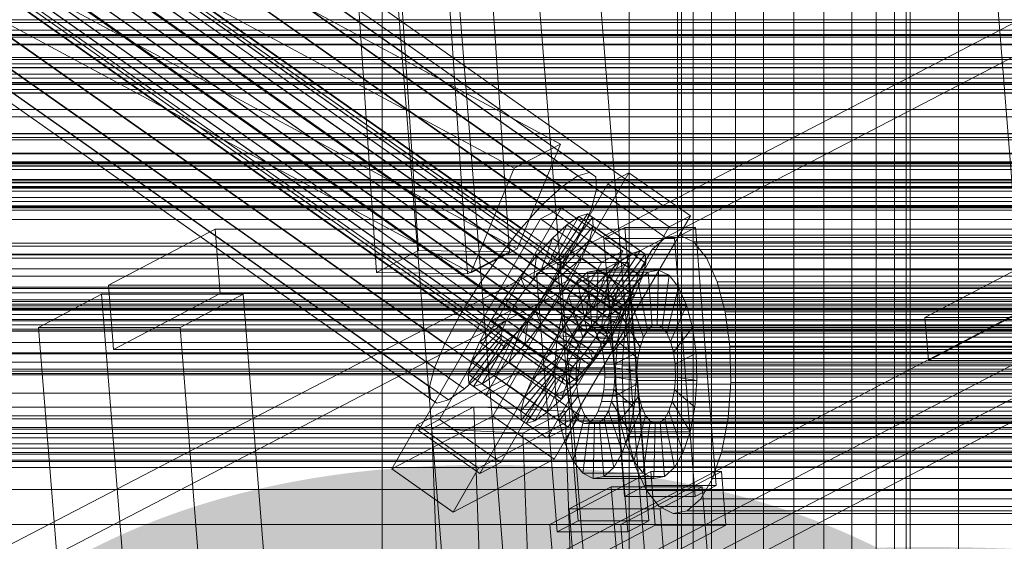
# Model space of a CAD drawing. Header units: millimetres. Extents: x -4738 to 65662, y -68080 to 6847.
# Tile 172 of 256: x -1091 to -912, y -33768 to -33673. Entities that reach past the tile are written whole.
import ezdxf

# ---------------------------------------------------------------- set-up
doc = ezdxf.new("R2010")
doc.units = ezdxf.units.MM
for name, color, linetype, lineweight in [('COTAS_O', 1, 'Continuous', 0), ('frontal_C03', 7, 'Continuous', 0), ('frontal_C10', 7, 'Continuous', 0), ('frontal_mezcladora', 7, 'Continuous', 0), ('frontal_secador', 7, 'Continuous', 0)]:
    doc.layers.add(name, color=color, linetype=linetype, lineweight=lineweight)
doc.dimstyles.new('R19_100', dxfattribs={"dimtxt": 250, "dimasz": 150, "dimexe": 150, "dimexo": 80, "dimgap": 100, "dimtad": 1, "dimtih": 1, "dimtoh": 1, "dimdsep": 46, "dimcen": 0.09, "dimadec": 0, "dimazin": 0, "dimtfac": 1, "dimtdec": 4, "dimtofl": 0, "dimtmove": 0, "dimatfit": 3, "dimfxl": 1, "dimtolj": 1, "dimtzin": 0, "dimarcsym": 0})

# ---------------------------------------------------------------- blocks, each defined once
blk = doc.blocks.new('DIM_R31_47')
at = {"layer": 'COTAS_O'}
for p, q in [((-1725, -31700), (-1025, -31700)), ((-1025, -31700), (-1070, -31850)), ((-1025, -34400), (-1025, -31700)), ((-1025, -31700), (-980, -31850)), ((-1025, -34400), (-1070, -34250)), ((-1025, -34400), (-980, -34250)), ((-1725, -34400), (-1025, -34400))]:
    blk.add_line(p, q, dxfattribs=at)
blk.add_text('2700 O', height=250, rotation=90, dxfattribs=at).set_placement((-1125, -33050))
blk = doc.blocks.new('DIM_R31_48')
at = {"layer": 'COTAS_O'}
for p, q in [((-1725, -33700), (-1575, -33655)), ((1725, -33700), (1575, -33655)), ((-1725, -34400), (-1725, -33700)), ((-1725, -33700), (1725, -33700)), ((-1725, -33700), (-1575, -33745)), ((1725, -33700), (1575, -33745)), ((1725, -34400), (1725, -33700))]:
    blk.add_line(p, q, dxfattribs=at)
blk.add_text('3450 O', height=250, dxfattribs=at).set_placement((0, -33600))
blk = doc.blocks.new('DIM_R31_53')
at = {"layer": 'COTAS_O'}
for p, q in [((-1480, -33670), (-780, -33670)), ((-780, -33670), (-825, -33820)), ((-780, -36000), (-780, -33670)), ((-780, -33670), (-735, -33820)), ((-780, -36000), (-825, -35850)), ((-780, -36000), (-735, -35850)), ((-1480, -36000), (-780, -36000))]:
    blk.add_line(p, q, dxfattribs=at)
blk.add_text('2330 O', height=250, rotation=90, dxfattribs=at).set_placement((-880, -34835))
blk = doc.blocks.new('DIM_R31_55')
at = {"layer": 'COTAS_O'}
for p, q in [((-1400, -33000), (-700, -33000)), ((-700, -33000), (-745, -33150)), ((-700, -36000), (-700, -33000)), ((-700, -33000), (-655, -33150)), ((-700, -36000), (-745, -35850)), ((-700, -36000), (-655, -35850)), ((-1400, -36000), (-700, -36000))]:
    blk.add_line(p, q, dxfattribs=at)
blk.add_text('3000 O', height=250, rotation=90, dxfattribs=at).set_placement((-800, -34500))

msp = doc.modelspace()

# ---------------------------------------------------------------- linework, layer by layer
at = {"layer": 'frontal_C03'}
for p, q in [((1496, -33673.318), (-1496, -33673.318)), ((1496, -33673.82), (-1496, -33673.82)), ((1250, -33673.31), (-1250, -33673.31)), ((1496, -33676.159), (-1496, -33676.159)), ((1496, -33676.494), (-1496, -33676.494)), ((1250, -33675.202), (-1250, -33675.202)), ((1496, -33677.76), (-1496, -33677.76)), ((1496, -33677.878), (-1496, -33677.878)), ((1250, -33680.203), (-1250, -33680.203)), ((1250, -33680.519), (-1250, -33680.519)), ((1250, -33681.313), (-1250, -33681.313)), ((-1250, -33682.078), (1250, -33682.078)), ((1250, -33683.201), (-1250, -33683.201)), ((1250, -33683.965), (-1250, -33683.965)), ((1250, -33684.759), (-1250, -33684.759)), ((1250, -33684.984), (-1250, -33684.984)), ((1250, -33685.075), (-1250, -33685.075)), ((1250, -33686.588), (-1250, -33686.588)), ((1250, -33694.075), (-1250, -33694.075)), ((1250, -33695.147), (-1250, -33695.147)), ((1250, -33699.199), (-1250, -33699.199)), ((1250, -33699.575), (-1250, -33699.575)), ((1250, -33702.661), (-1250, -33702.661)), ((1250, -33702.977), (-1250, -33702.977)), ((1250, -33703.771), (-1250, -33703.771)), ((-1250, -33704.535), (1250, -33704.535)), ((1250, -33705.658), (-1250, -33705.658)), ((1250, -33706.422), (-1250, -33706.422)), ((1250, -33707.216), (-1250, -33707.216)), ((1250, -33707.533), (-1250, -33707.533)), ((1250, -33725.118), (-1250, -33725.118)), ((1250, -33725.435), (-1250, -33725.435)), ((1250, -33726.229), (-1250, -33726.229)), ((-1250, -33726.993), (1250, -33726.993)), ((1250, -33728.116), (-1250, -33728.116)), ((1250, -33728.88), (-1250, -33728.88)), ((1250, -33729.674), (-1250, -33729.674)), ((1250, -33729.99), (-1250, -33729.99)), ((1250, -33747.576), (-1250, -33747.576)), ((1250, -33747.892), (-1250, -33747.892)), ((1250, -33748.686), (-1250, -33748.686)), ((-1250, -33749.451), (1250, -33749.451)), ((1250, -33750.573), (-1250, -33750.573)), ((1250, -33751.338), (-1250, -33751.338)), ((1250, -33752.132), (-1250, -33752.132)), ((1250, -33752.448), (-1250, -33752.448))]:
    msp.add_line(p, q, dxfattribs=at)
at = {"layer": 'frontal_C10'}
for p, q in [((-1031.626, -33516.834), (-1018.393, -33715.334)), ((-1001.806, -33715.584), (-1015.039, -33517.083)), ((-1026.049, -33719.344), (-1039.283, -33520.843)), ((-1009.462, -33719.594), (-1022.695, -33521.093)), ((-992.497, -33695.951), (-1232.962, -33566.631)), ((-1019.325, -33565.762), (-1001.7, -33786.194)), ((-975.926, -33786.194), (-993.551, -33565.762)), ((-1241.384, -33571.041), (-1000.919, -33700.361)), ((-1012.418, -33791.808), (-1030.044, -33571.375)), ((-1004.27, -33571.375), (-986.644, -33791.808)), ((-989.37, -33701.756), (-1169.06, -33575.281)), ((-987.248, -33701.132), (-1166.938, -33574.658)), ((-986.074, -33701.94), (-1165.763, -33575.466)), ((-992.295, -33703.768), (-1171.984, -33577.294)), ((-985.926, -33704.125), (-1165.615, -33577.65)), ((-983.634, -33725.746), (-1192.074, -33579.036)), ((-982.598, -33725.033), (-1191.037, -33578.323)), ((-981.846, -33724.812), (-1190.286, -33578.102)), ((-981.43, -33725.098), (-1189.869, -33578.388)), ((-981.377, -33725.872), (-1189.817, -33579.162)), ((-984.884, -33726.903), (-1193.324, -33580.192)), ((-981.692, -33727.081), (-1190.132, -33580.371)), ((-995.822, -33707.032), (-1175.512, -33580.558)), ((-986.815, -33707.536), (-1166.504, -33581.062)), ((-986.262, -33728.424), (-1194.702, -33581.714)), ((-982.353, -33728.643), (-1190.793, -33581.932)), ((-987.675, -33730.206), (-1196.115, -33583.496)), ((-1191.755, -33583.74), (-983.316, -33730.45)), ((-999.713, -33711.326), (-1179.402, -33584.851)), ((-1000.429, -33715.01), (-1240.893, -33585.69)), ((-989.027, -33732.128), (-1197.466, -33585.418)), ((-984.513, -33732.381), (-1192.953, -33585.67)), ((-988.681, -33711.943), (-1168.37, -33585.469)), ((-990.224, -33734.059), (-1198.664, -33587.348)), ((-985.864, -33734.303), (-1194.304, -33587.592)), ((-1008.851, -33719.421), (-1249.315, -33590.101)), ((-991.186, -33735.867), (-1199.626, -33589.156)), ((-987.277, -33736.085), (-1195.717, -33589.375)), ((-1003.701, -33716.356), (-1183.39, -33589.882)), ((-992.163, -33738.637), (-1200.602, -33591.926)), ((-991.848, -33737.428), (-1200.287, -33590.718)), ((-989.906, -33738.763), (-1198.346, -33592.053)), ((-988.656, -33737.607), (-1197.096, -33590.896)), ((-1171.086, -33590.57), (-991.396, -33717.045)), ((-992.11, -33739.411), (-1200.55, -33592.7)), ((-991.694, -33739.697), (-1200.134, -33592.987)), ((-990.942, -33739.476), (-1199.382, -33592.766)), ((-1007.514, -33721.78), (-1187.204, -33595.306)), ((-994.776, -33722.493), (-1174.465, -33596.019)), ((-1010.894, -33727.229), (-1190.583, -33600.754)), ((-998.59, -33727.917), (-1178.279, -33601.443)), ((-1013.609, -33732.33), (-1193.299, -33605.856)), ((-1002.578, -33732.947), (-1182.267, -33606.473)), ((-1015.475, -33736.737), (-1195.165, -33610.263)), ((-1006.468, -33737.241), (-1186.157, -33610.766)), ((-1016.364, -33740.149), (-1196.054, -33613.674)), ((-1009.995, -33740.505), (-1189.685, -33614.031)), ((-1016.217, -33742.333), (-1195.906, -33615.859)), ((-1015.042, -33743.141), (-1194.731, -33616.667)), ((-1012.92, -33742.518), (-1192.609, -33616.043)), ((-973.846, -33707.108), (-801.524, -33617.575)), ((-801.058, -33623.455), (-973.38, -33712.988)), ((-1069.68, -33639.655), (-973.846, -33707.108)), ((-908.388, -33726.1), (-915.289, -33639.798)), ((-973.38, -33712.988), (-1069.214, -33645.535)), ((-819.886, -33679.922), (-1279.266, -33920.495)), ((-1242.446, -33920.495), (-783.067, -33679.922)), ((-992.497, -33695.951), (-1000.919, -33700.361)), ((-1000.429, -33715.01), (-992.497, -33695.951)), ((-1000.919, -33700.361), (-1008.851, -33719.421)), ((-980.027, -33701.158), (-1002.278, -33739.673)), ((-989.37, -33701.756), (-987.248, -33701.132)), ((-987.248, -33701.132), (-986.074, -33701.94)), ((-980.027, -33701.158), (-983.865, -33703.163)), ((-968.846, -33709.027), (-980.027, -33701.158)), ((-1006.116, -33741.678), (-983.865, -33703.163)), ((-992.295, -33703.768), (-989.37, -33701.756)), ((-986.074, -33701.94), (-985.926, -33704.125)), ((-983.865, -33703.163), (-972.685, -33711.032)), ((-995.822, -33707.032), (-992.295, -33703.768)), ((-985.926, -33704.125), (-986.815, -33707.536)), ((-999.713, -33711.326), (-995.822, -33707.032)), ((-1146.168, -33796.641), (-973.846, -33707.108)), ((-1026.503, -33796.641), (-854.182, -33707.108)), ((-992.309, -33707.573), (-1014.56, -33746.088)), ((-992.309, -33707.573), (-996.147, -33709.578)), ((-987.556, -33708.673), (-993.027, -33716.943)), ((-981.128, -33715.443), (-992.309, -33707.573)), ((-987.556, -33708.673), (-989.143, -33709.14)), ((-986.815, -33707.536), (-988.681, -33711.943)), ((-986.677, -33709.278), (-987.556, -33708.673)), ((-977.972, -33715.418), (-987.556, -33708.673)), ((-973.846, -33707.108), (-854.182, -33707.108)), ((-1018.398, -33748.093), (-996.147, -33709.578)), ((-996.147, -33709.578), (-984.967, -33717.447)), ((-991.33, -33710.645), (-994.815, -33717.877)), ((-991.33, -33710.645), (-993.969, -33713.087)), ((-989.143, -33709.14), (-993.778, -33717.164)), ((-986.677, -33709.278), (-992.61, -33717.229)), ((-989.143, -33709.14), (-991.33, -33710.645)), ((-981.747, -33717.39), (-991.33, -33710.645)), ((-991.098, -33747.542), (-968.846, -33709.027)), ((-979.559, -33715.885), (-989.143, -33709.14)), ((-986.566, -33710.911), (-986.677, -33709.278)), ((-977.093, -33716.023), (-986.677, -33709.278)), ((-972.685, -33711.032), (-968.846, -33709.027)), ((-1055.439, -33711.435), (-1074.886, -33721.619)), ((-273.016, -33711.435), (-1055.439, -33711.435)), ((-1055.439, -33711.435), (-1054.499, -33723.191)), ((-1003.701, -33716.356), (-999.713, -33711.326)), ((-972.685, -33711.032), (-994.936, -33749.547)), ((-986.566, -33710.911), (-992.558, -33718.003)), ((-988.681, -33711.943), (-991.396, -33717.045)), ((-987.231, -33713.464), (-986.566, -33710.911)), ((-976.983, -33717.657), (-986.566, -33710.911)), ((-980.801, -33711.13), (-984.629, -33713.134)), ((-967.914, -33711.13), (-980.801, -33711.13)), ((-980.801, -33711.13), (-977.041, -33758.155)), ((-971.742, -33713.134), (-967.914, -33711.13)), ((-964.154, -33758.155), (-967.914, -33711.13)), ((-973.38, -33712.988), (-1145.702, -33802.521)), ((-853.715, -33712.988), (-1026.037, -33802.521)), ((-993.969, -33713.087), (-996.879, -33716.298)), ((-993.969, -33713.087), (-996.065, -33719.033)), ((-984.386, -33719.832), (-993.969, -33713.087)), ((-987.231, -33713.464), (-992.873, -33719.212)), ((-988.627, -33716.76), (-987.231, -33713.464)), ((-977.648, -33720.209), (-987.231, -33713.464)), ((-984.629, -33713.134), (-971.742, -33713.134)), ((-980.869, -33760.16), (-984.629, -33713.134)), ((-973.38, -33712.988), (-975.829, -33715.154)), ((-970.795, -33712.518), (-973.38, -33712.988)), ((-853.715, -33712.988), (-973.38, -33712.988)), ((-734.05, -33712.988), (-973.38, -33712.988)), ((-971.742, -33713.134), (-967.982, -33760.16)), ((-968.251, -33713.776), (-970.795, -33712.518)), ((-731.466, -33712.518), (-970.795, -33712.518)), ((-965.921, -33716.676), (-968.251, -33713.776)), ((-728.922, -33713.776), (-968.251, -33713.776)), ((-1026.049, -33719.344), (-1018.393, -33715.334)), ((-1018.393, -33715.334), (-1001.806, -33715.584)), ((-1001.806, -33715.584), (-1009.462, -33719.594)), ((-1008.851, -33719.421), (-1000.429, -33715.01)), ((-1003.38, -33753.958), (-981.128, -33715.443)), ((-984.967, -33717.447), (-981.128, -33715.443)), ((-984.195, -33723.909), (-979.559, -33715.885)), ((-983.443, -33723.688), (-977.972, -33715.418)), ((-983.027, -33723.974), (-977.093, -33716.023)), ((-981.747, -33717.39), (-979.559, -33715.885)), ((-979.559, -33715.885), (-977.972, -33715.418)), ((-975.829, -33715.154), (-977.975, -33718.868)), ((-977.972, -33715.418), (-977.093, -33716.023)), ((-977.093, -33716.023), (-976.983, -33717.657)), ((-736.499, -33715.154), (-975.829, -33715.154)), ((-901.599, -33714.718), (-926.099, -33727.549)), ((-1007.514, -33721.78), (-1003.701, -33716.356)), ((-984.967, -33717.447), (-1007.218, -33755.963)), ((-996.879, -33716.298), (-999.862, -33720.061)), ((-996.879, -33716.298), (-997.443, -33720.555)), ((-987.296, -33723.044), (-996.879, -33716.298)), ((-993.051, -33717.545), (-996.879, -33719.55)), ((-994.815, -33717.877), (-993.778, -33717.164)), ((-991.396, -33717.045), (-994.776, -33722.493)), ((-993.778, -33717.164), (-993.027, -33716.943)), ((-993.778, -33717.164), (-984.195, -33723.909)), ((-988.627, -33716.76), (-993.534, -33720.773)), ((-980.164, -33717.545), (-993.051, -33717.545)), ((-993.051, -33717.545), (-989.291, -33764.57)), ((-993.027, -33716.943), (-992.61, -33717.229)), ((-993.027, -33716.943), (-983.443, -33723.688)), ((-992.61, -33717.229), (-992.558, -33718.003)), ((-992.61, -33717.229), (-983.027, -33723.974)), ((-990.658, -33720.576), (-988.627, -33716.76)), ((-979.044, -33723.505), (-988.627, -33716.76)), ((-985.231, -33724.622), (-981.747, -33717.39)), ((-984.386, -33719.832), (-981.747, -33717.39)), ((-983.992, -33719.55), (-980.164, -33717.545)), ((-982.974, -33724.748), (-976.983, -33717.657)), ((-976.404, -33764.57), (-980.164, -33717.545)), ((-976.983, -33717.657), (-977.648, -33720.209)), ((-963.964, -33721.021), (-965.921, -33716.676)), ((-726.592, -33716.676), (-965.921, -33716.676)), ((-1009.462, -33719.594), (-1026.049, -33719.344)), ((-997.443, -33720.555), (-996.065, -33719.033)), ((-996.879, -33719.55), (-983.992, -33719.55)), ((-993.119, -33766.575), (-996.879, -33719.55)), ((-996.065, -33719.033), (-994.815, -33717.877)), ((-996.065, -33719.033), (-986.481, -33725.779)), ((-994.815, -33717.877), (-985.231, -33724.622)), ((-992.873, -33719.212), (-993.534, -33720.773)), ((-992.558, -33718.003), (-992.873, -33719.212)), ((-992.873, -33719.212), (-983.29, -33725.957)), ((-992.558, -33718.003), (-982.974, -33724.748)), ((-987.606, -33719.258), (-989.438, -33720.879)), ((-985.673, -33718.907), (-987.606, -33719.258)), ((-987.606, -33719.258), (-986.823, -33729.055)), ((-976.56, -33719.258), (-987.606, -33719.258)), ((-985.673, -33718.907), (-985.907, -33728.889)), ((-983.77, -33719.848), (-985.673, -33718.907)), ((-974.627, -33718.907), (-985.673, -33718.907)), ((-983.992, -33719.55), (-980.232, -33766.575)), ((-977.975, -33718.868), (-979.672, -33723.878)), ((-978.392, -33720.879), (-976.56, -33719.258)), ((-738.646, -33718.868), (-977.975, -33718.868)), ((-976.56, -33719.258), (-974.627, -33718.907)), ((-975.777, -33729.055), (-976.56, -33719.258)), ((-974.861, -33728.889), (-974.627, -33718.907)), ((-974.627, -33718.907), (-972.724, -33719.848)), ((-999.862, -33720.061), (-1002.715, -33724.119)), ((-999.862, -33720.061), (-998.856, -33722.337)), ((-990.279, -33726.806), (-999.862, -33720.061)), ((-998.856, -33722.337), (-997.443, -33720.555)), ((-997.443, -33720.555), (-987.86, -33727.3)), ((-994.496, -33722.581), (-990.658, -33720.576)), ((-993.534, -33720.773), (-994.496, -33722.581)), ((-993.534, -33720.773), (-983.951, -33727.519)), ((-993.186, -33724.652), (-990.658, -33720.576)), ((-989.438, -33720.879), (-991.044, -33723.657)), ((-990.658, -33720.576), (-981.075, -33727.321)), ((-989.438, -33720.879), (-987.691, -33729.823)), ((-978.392, -33720.879), (-989.438, -33720.879)), ((-987.296, -33723.044), (-984.386, -33719.832)), ((-986.481, -33725.779), (-984.386, -33719.832)), ((-983.77, -33719.848), (-985.006, -33729.335)), ((-982.027, -33722.017), (-983.77, -33719.848)), ((-972.724, -33719.848), (-983.77, -33719.848)), ((-983.29, -33725.957), (-977.648, -33720.209)), ((-979.998, -33723.657), (-978.392, -33720.879)), ((-977.648, -33720.209), (-979.044, -33723.505)), ((-976.645, -33729.823), (-978.392, -33720.879)), ((-973.96, -33729.335), (-972.724, -33719.848)), ((-972.724, -33719.848), (-970.981, -33722.017)), ((-962.513, -33726.514), (-963.964, -33721.021)), ((-724.635, -33721.021), (-963.964, -33721.021)), ((-1074.886, -33721.619), (-292.463, -33721.619)), ((-1073.946, -33733.375), (-1074.886, -33721.619)), ((-1073.946, -33733.375), (-1054.499, -33723.191)), ((-1054.499, -33723.191), (-272.076, -33723.191)), ((-1010.894, -33727.229), (-1007.514, -33721.78)), ((-1000.207, -33724.259), (-998.856, -33722.337)), ((-998.856, -33722.337), (-989.273, -33729.082)), ((-994.776, -33722.493), (-998.59, -33727.917)), ((-994.496, -33722.581), (-995.694, -33724.511)), ((-984.913, -33729.326), (-994.496, -33722.581)), ((-990.279, -33726.806), (-987.296, -33723.044)), ((-987.86, -33727.3), (-987.296, -33723.044)), ((-982.027, -33722.017), (-984.18, -33730.362)), ((-980.563, -33725.267), (-982.027, -33722.017)), ((-970.981, -33722.017), (-982.027, -33722.017)), ((-973.134, -33730.362), (-970.981, -33722.017)), ((-970.981, -33722.017), (-969.517, -33725.267)), ((-925.472, -33735.386), (-900.972, -33722.556)), ((-1076.126, -33723.317), (-1087.611, -33729.331)), ((-1050.353, -33723.317), (-1076.126, -33723.317)), ((-1076.126, -33723.317), (-1069.171, -33810.301)), ((-1061.837, -33729.331), (-1050.353, -33723.317)), ((-1043.397, -33810.301), (-1050.353, -33723.317)), ((-1002.715, -33724.119), (-1005.243, -33728.194)), ((-1002.715, -33724.119), (-1000.207, -33724.259)), ((-993.132, -33730.864), (-1002.715, -33724.119)), ((-1001.405, -33726.189), (-1000.207, -33724.259)), ((-1000.207, -33724.259), (-990.624, -33731.004)), ((-995.694, -33724.511), (-997.045, -33726.433)), ((-996.039, -33728.709), (-993.186, -33724.652)), ((-993.186, -33724.652), (-995.694, -33724.511)), ((-995.694, -33724.511), (-986.11, -33731.257)), ((-983.603, -33731.397), (-993.186, -33724.652)), ((-991.044, -33723.657), (-992.313, -33727.404)), ((-991.044, -33723.657), (-988.451, -33731.139)), ((-979.998, -33723.657), (-991.044, -33723.657)), ((-985.231, -33724.622), (-986.481, -33725.779)), ((-984.195, -33723.909), (-985.231, -33724.622)), ((-983.443, -33723.688), (-984.195, -33723.909)), ((-983.951, -33727.519), (-979.044, -33723.505)), ((-983.027, -33723.974), (-983.443, -33723.688)), ((-983.29, -33725.957), (-982.974, -33724.748)), ((-982.974, -33724.748), (-983.027, -33723.974)), ((-982.598, -33725.033), (-981.846, -33724.812)), ((-981.846, -33724.812), (-981.43, -33725.098)), ((-981.268, -33727.404), (-979.998, -33723.657)), ((-979.044, -33723.505), (-981.075, -33727.321)), ((-979.672, -33723.878), (-980.806, -33729.84)), ((-977.405, -33731.139), (-979.998, -33723.657)), ((-740.343, -33723.878), (-979.672, -33723.878)), ((-1005.243, -33728.194), (-1001.405, -33726.189)), ((-1002.367, -33727.997), (-1001.405, -33726.189)), ((-1001.405, -33726.189), (-991.821, -33732.935)), ((-997.045, -33726.433), (-998.458, -33728.216)), ((-996.039, -33728.709), (-997.045, -33726.433)), ((-997.045, -33726.433), (-987.462, -33733.179)), ((-993.132, -33730.864), (-990.279, -33726.806)), ((-989.273, -33729.082), (-990.279, -33726.806)), ((-986.481, -33725.779), (-987.86, -33727.3)), ((-984.884, -33726.903), (-983.634, -33725.746)), ((-983.951, -33727.519), (-983.29, -33725.957)), ((-983.634, -33725.746), (-982.598, -33725.033)), ((-980.563, -33725.267), (-983.487, -33731.902)), ((-981.377, -33725.872), (-981.692, -33727.081)), ((-981.43, -33725.098), (-981.377, -33725.872)), ((-979.477, -33729.376), (-980.563, -33725.267)), ((-969.517, -33725.267), (-980.563, -33725.267)), ((-972.441, -33731.902), (-969.517, -33725.267)), ((-969.517, -33725.267), (-968.431, -33729.376)), ((-961.666, -33732.781), (-962.513, -33726.514)), ((-723.183, -33726.514), (-962.513, -33726.514)), ((-1013.609, -33732.33), (-1010.894, -33727.229)), ((-1007.274, -33732.01), (-1002.367, -33727.997)), ((-1005.243, -33728.194), (-1007.274, -33732.01)), ((-995.66, -33734.94), (-1005.243, -33728.194)), ((-1003.028, -33729.558), (-1002.367, -33727.997)), ((-998.59, -33727.917), (-1002.578, -33732.947)), ((-1002.367, -33727.997), (-992.784, -33734.742)), ((-998.458, -33728.216), (-999.837, -33729.737)), ((-999.022, -33732.472), (-998.458, -33728.216)), ((-998.458, -33728.216), (-988.875, -33734.961)), ((-992.313, -33727.404), (-993.161, -33731.864)), ((-992.313, -33727.404), (-989.053, -33732.914)), ((-981.268, -33727.404), (-992.313, -33727.404)), ((-987.86, -33727.3), (-989.273, -33729.082)), ((-987.675, -33730.206), (-986.262, -33728.424)), ((-986.262, -33728.424), (-984.884, -33726.903)), ((-981.075, -33727.321), (-984.913, -33729.326)), ((-984.913, -33729.326), (-983.951, -33727.519)), ((-981.075, -33727.321), (-983.603, -33731.397)), ((-981.692, -33727.081), (-982.353, -33728.643)), ((-982.115, -33731.864), (-981.268, -33727.404)), ((-978.007, -33732.914), (-981.268, -33727.404)), ((-926.099, -33727.549), (-878.233, -33727.549)), ((-925.472, -33735.386), (-926.099, -33727.549)), ((-1087.611, -33729.331), (-1061.837, -33729.331)), ((-1080.656, -33816.315), (-1087.611, -33729.331)), ((-1061.837, -33729.331), (-1054.882, -33816.315)), ((-1008.67, -33735.307), (-1003.028, -33729.558)), ((-1003.343, -33730.767), (-1003.028, -33729.558)), ((-1003.028, -33729.558), (-993.445, -33736.304)), ((-1001.932, -33735.684), (-999.837, -33729.737)), ((-999.837, -33729.737), (-1001.087, -33730.894)), ((-999.837, -33729.737), (-990.253, -33736.482)), ((-999.022, -33732.472), (-996.039, -33728.709)), ((-986.456, -33735.454), (-996.039, -33728.709)), ((-989.273, -33729.082), (-990.624, -33731.004)), ((-989.532, -33729.823), (-990.292, -33731.139)), ((-988.664, -33729.055), (-989.532, -33729.823)), ((-717.064, -33729.823), (-989.532, -33729.823)), ((-989.027, -33732.128), (-987.675, -33730.206)), ((-987.748, -33728.889), (-988.664, -33729.055)), ((-716.197, -33729.055), (-988.664, -33729.055)), ((-988.451, -33731.139), (-987.691, -33729.823)), ((-986.847, -33729.335), (-987.748, -33728.889)), ((-715.281, -33728.889), (-987.748, -33728.889)), ((-987.691, -33729.823), (-986.823, -33729.055)), ((-987.691, -33729.823), (-976.645, -33729.823)), ((-986.021, -33730.362), (-986.847, -33729.335)), ((-714.38, -33729.335), (-986.847, -33729.335)), ((-986.823, -33729.055), (-985.907, -33728.889)), ((-986.823, -33729.055), (-975.777, -33729.055)), ((-986.11, -33731.257), (-984.913, -33729.326)), ((-985.328, -33731.902), (-986.021, -33730.362)), ((-713.554, -33730.362), (-986.021, -33730.362)), ((-985.907, -33728.889), (-985.006, -33729.335)), ((-985.907, -33728.889), (-974.861, -33728.889)), ((-985.006, -33729.335), (-984.18, -33730.362)), ((-985.006, -33729.335), (-973.96, -33729.335)), ((-984.18, -33730.362), (-983.487, -33731.902)), ((-984.18, -33730.362), (-973.134, -33730.362)), ((-982.353, -33728.643), (-983.316, -33730.45)), ((-979.477, -33729.376), (-982.972, -33733.848)), ((-980.806, -33729.84), (-981.297, -33736.351)), ((-741.476, -33729.84), (-980.806, -33729.84)), ((-978.844, -33734.064), (-979.477, -33729.376)), ((-968.431, -33729.376), (-979.477, -33729.376)), ((-976.645, -33729.823), (-977.405, -33731.139)), ((-975.777, -33729.055), (-976.645, -33729.823)), ((-974.861, -33728.889), (-975.777, -33729.055)), ((-973.96, -33729.335), (-974.861, -33728.889)), ((-973.134, -33730.362), (-973.96, -33729.335)), ((-972.441, -33731.902), (-973.134, -33730.362)), ((-971.926, -33733.848), (-968.431, -33729.376)), ((-968.431, -33729.376), (-967.798, -33734.064)), ((-1009.335, -33737.859), (-1003.343, -33730.767)), ((-1009.225, -33739.493), (-1003.291, -33731.541)), ((-1007.274, -33732.01), (-1008.67, -33735.307)), ((-1008.346, -33740.097), (-1002.875, -33731.828)), ((-997.691, -33738.756), (-1007.274, -33732.01)), ((-1006.758, -33739.631), (-1002.123, -33731.607)), ((-1004.571, -33738.125), (-1001.087, -33730.894)), ((-1003.343, -33730.767), (-993.76, -33737.513)), ((-1003.291, -33731.541), (-1003.343, -33730.767)), ((-1003.291, -33731.541), (-993.707, -33738.287)), ((-1002.875, -33731.828), (-1003.291, -33731.541)), ((-1002.123, -33731.607), (-1002.875, -33731.828)), ((-1002.875, -33731.828), (-993.291, -33738.573)), ((-1001.087, -33730.894), (-1002.123, -33731.607)), ((-1002.123, -33731.607), (-992.539, -33738.352)), ((-1001.087, -33730.894), (-991.503, -33737.639)), ((-995.66, -33734.94), (-993.132, -33730.864)), ((-993.161, -33731.864), (-993.529, -33736.734)), ((-993.161, -33731.864), (-989.454, -33735.027)), ((-982.115, -33731.864), (-993.161, -33731.864)), ((-990.624, -33731.004), (-993.132, -33730.864)), ((-990.624, -33731.004), (-991.821, -33732.935)), ((-990.292, -33731.139), (-990.894, -33732.914)), ((-717.825, -33731.139), (-990.292, -33731.139)), ((-990.224, -33734.059), (-989.027, -33732.128)), ((-989.053, -33732.914), (-988.451, -33731.139)), ((-988.451, -33731.139), (-977.405, -33731.139)), ((-987.462, -33733.179), (-986.11, -33731.257)), ((-983.603, -33731.397), (-986.456, -33735.454)), ((-986.11, -33731.257), (-983.603, -33731.397)), ((-984.813, -33733.848), (-985.328, -33731.902)), ((-712.86, -33731.902), (-985.328, -33731.902)), ((-983.316, -33730.45), (-984.513, -33732.381)), ((-983.487, -33731.902), (-982.972, -33733.848)), ((-983.487, -33731.902), (-972.441, -33731.902)), ((-982.483, -33736.734), (-982.115, -33731.864)), ((-978.408, -33735.027), (-982.115, -33731.864)), ((-977.405, -33731.139), (-978.007, -33732.914)), ((-971.926, -33733.848), (-972.441, -33731.902)), ((-291.523, -33733.375), (-1073.946, -33733.375)), ((-1015.475, -33736.737), (-1013.609, -33732.33)), ((-1002.578, -33732.947), (-1006.468, -33737.241)), ((-1001.932, -33735.684), (-999.022, -33732.472)), ((-989.439, -33739.217), (-999.022, -33732.472)), ((-991.821, -33732.935), (-995.66, -33734.94)), ((-991.821, -33732.935), (-992.784, -33734.742)), ((-990.894, -33732.914), (-991.295, -33735.027)), ((-718.426, -33732.914), (-990.894, -33732.914)), ((-989.454, -33735.027), (-989.053, -33732.914)), ((-989.053, -33732.914), (-978.007, -33732.914)), ((-988.875, -33734.961), (-987.462, -33733.179)), ((-987.462, -33733.179), (-986.456, -33735.454)), ((-984.513, -33732.381), (-985.864, -33734.303)), ((-984.514, -33736.068), (-984.813, -33733.848)), ((-712.346, -33733.848), (-984.813, -33733.848)), ((-982.972, -33733.848), (-982.673, -33736.068)), ((-982.972, -33733.848), (-971.926, -33733.848)), ((-978.007, -33732.914), (-978.408, -33735.027)), ((-971.627, -33736.068), (-971.926, -33733.848)), ((-961.483, -33739.395), (-961.666, -33732.781)), ((-961.666, -33732.781), (-722.337, -33732.781)), ((-1008.67, -33735.307), (-1009.335, -33737.859)), ((-999.086, -33742.052), (-1008.67, -33735.307)), ((-1004.571, -33738.125), (-1001.932, -33735.684)), ((-992.349, -33742.429), (-1001.932, -33735.684)), ((-992.784, -33734.742), (-997.691, -33738.756)), ((-997.691, -33738.756), (-995.66, -33734.94)), ((-992.784, -33734.742), (-993.445, -33736.304)), ((-991.295, -33735.027), (-991.469, -33737.333)), ((-718.828, -33735.027), (-991.295, -33735.027)), ((-991.186, -33735.867), (-990.224, -33734.059)), ((-990.253, -33736.482), (-988.875, -33734.961)), ((-989.628, -33737.333), (-989.454, -33735.027)), ((-989.454, -33735.027), (-978.408, -33735.027)), ((-988.875, -33734.961), (-989.439, -33739.217)), ((-986.456, -33735.454), (-989.439, -33739.217)), ((-985.864, -33734.303), (-987.277, -33736.085)), ((-982.673, -33736.068), (-978.844, -33734.064)), ((-978.844, -33734.064), (-967.798, -33734.064)), ((-978.707, -33739.011), (-978.844, -33734.064)), ((-978.408, -33735.027), (-978.582, -33737.333)), ((-967.798, -33734.064), (-971.627, -33736.068)), ((-967.798, -33734.064), (-967.661, -33739.011)), ((-877.606, -33735.386), (-925.472, -33735.386)), ((-1000.2, -33737.467), (-1018.623, -33747.09)), ((-1016.364, -33740.149), (-1015.475, -33736.737)), ((-1006.468, -33737.241), (-1009.995, -33740.505)), ((-1000.2, -33737.467), (-1004.835, -33745.491)), ((-989.019, -33745.336), (-1000.2, -33737.467)), ((-993.76, -33737.513), (-999.752, -33744.604)), ((-993.445, -33736.304), (-999.086, -33742.052)), ((-993.445, -33736.304), (-993.76, -33737.513)), ((-993.76, -33737.513), (-993.707, -33738.287)), ((-993.529, -33736.734), (-989.628, -33737.333)), ((-982.483, -33736.734), (-993.529, -33736.734)), ((-993.529, -33736.734), (-993.391, -33741.682)), ((-990.253, -33736.482), (-992.349, -33742.429)), ((-992.163, -33738.637), (-991.848, -33737.428)), ((-991.848, -33737.428), (-991.186, -33735.867)), ((-991.503, -33737.639), (-990.253, -33736.482)), ((-991.469, -33737.333), (-991.404, -33739.677)), ((-719.002, -33737.333), (-991.469, -33737.333)), ((-989.628, -33737.333), (-978.582, -33737.333)), ((-989.563, -33739.677), (-989.628, -33737.333)), ((-987.277, -33736.085), (-988.656, -33737.607)), ((-984.448, -33738.412), (-984.514, -33736.068)), ((-984.514, -33736.068), (-712.046, -33736.068)), ((-971.627, -33736.068), (-982.673, -33736.068)), ((-982.673, -33736.068), (-982.607, -33738.412)), ((-978.582, -33737.333), (-982.483, -33736.734)), ((-982.345, -33741.682), (-982.483, -33736.734)), ((-981.297, -33736.351), (-981.113, -33742.965)), ((-741.968, -33736.351), (-981.297, -33736.351)), ((-978.582, -33737.333), (-978.517, -33739.677)), ((-971.562, -33738.412), (-971.627, -33736.068)), ((-999.752, -33744.604), (-1009.335, -33737.859)), ((-1009.335, -33737.859), (-1009.225, -33739.493)), ((-1006.758, -33739.631), (-1004.571, -33738.125)), ((-994.987, -33744.871), (-1004.571, -33738.125)), ((-993.707, -33738.287), (-999.641, -33746.238)), ((-999.086, -33742.052), (-997.691, -33738.756)), ((-993.291, -33738.573), (-998.762, -33746.842)), ((-992.539, -33738.352), (-997.175, -33746.376)), ((-991.503, -33737.639), (-994.987, -33744.871)), ((-993.707, -33738.287), (-993.291, -33738.573)), ((-993.291, -33738.573), (-992.539, -33738.352)), ((-992.539, -33738.352), (-991.503, -33737.639)), ((-989.439, -33739.217), (-992.349, -33742.429)), ((-992.11, -33739.411), (-992.163, -33738.637)), ((-989.906, -33738.763), (-990.942, -33739.476)), ((-988.656, -33737.607), (-989.906, -33738.763)), ((-984.623, -33740.719), (-984.448, -33738.412)), ((-711.981, -33738.412), (-984.448, -33738.412)), ((-982.607, -33738.412), (-982.782, -33740.719)), ((-978.707, -33739.011), (-982.607, -33738.412)), ((-982.607, -33738.412), (-971.562, -33738.412)), ((-979.075, -33743.881), (-978.707, -33739.011)), ((-967.661, -33739.011), (-978.707, -33739.011)), ((-971.736, -33740.719), (-971.562, -33738.412)), ((-971.562, -33738.412), (-967.661, -33739.011)), ((-967.661, -33739.011), (-968.029, -33743.881)), ((-1016.217, -33742.333), (-1016.364, -33740.149)), ((-1009.995, -33740.505), (-1012.92, -33742.518)), ((-999.641, -33746.238), (-1009.225, -33739.493)), ((-1009.225, -33739.493), (-1008.346, -33740.097)), ((-1008.346, -33740.097), (-1006.758, -33739.631)), ((-998.762, -33746.842), (-1008.346, -33740.097)), ((-997.175, -33746.376), (-1006.758, -33739.631)), ((-1006.116, -33741.678), (-1002.278, -33739.673)), ((-1002.278, -33739.673), (-991.098, -33747.542)), ((-993.391, -33741.682), (-989.563, -33739.677)), ((-991.694, -33739.697), (-992.11, -33739.411)), ((-990.942, -33739.476), (-991.694, -33739.697)), ((-991.404, -33739.677), (-991.104, -33741.898)), ((-718.937, -33739.677), (-991.404, -33739.677)), ((-989.563, -33739.677), (-978.517, -33739.677)), ((-989.263, -33741.898), (-989.563, -33739.677)), ((-985.024, -33742.832), (-984.623, -33740.719)), ((-712.155, -33740.719), (-984.623, -33740.719)), ((-982.782, -33740.719), (-983.183, -33742.832)), ((-979.075, -33743.881), (-982.782, -33740.719)), ((-982.782, -33740.719), (-971.736, -33740.719)), ((-978.517, -33739.677), (-982.345, -33741.682)), ((-978.517, -33739.677), (-978.217, -33741.898)), ((-972.137, -33742.832), (-971.736, -33740.719)), ((-971.736, -33740.719), (-968.029, -33743.881)), ((-961.974, -33745.905), (-961.483, -33739.395)), ((-722.153, -33739.395), (-961.483, -33739.395)), ((-1015.042, -33743.141), (-1016.217, -33742.333)), ((-1012.92, -33742.518), (-1015.042, -33743.141)), ((-994.936, -33749.547), (-1006.116, -33741.678)), ((-999.752, -33744.604), (-999.086, -33742.052)), ((-992.349, -33742.429), (-994.987, -33744.871)), ((-982.345, -33741.682), (-993.391, -33741.682)), ((-993.391, -33741.682), (-992.758, -33746.37)), ((-992.758, -33746.37), (-989.263, -33741.898)), ((-991.104, -33741.898), (-990.59, -33743.844)), ((-718.637, -33741.898), (-991.104, -33741.898)), ((-989.263, -33741.898), (-978.217, -33741.898)), ((-988.749, -33743.844), (-989.263, -33741.898)), ((-985.626, -33744.607), (-985.024, -33742.832)), ((-712.557, -33742.832), (-985.024, -33742.832)), ((-983.183, -33742.832), (-983.785, -33744.607)), ((-979.922, -33748.342), (-983.183, -33742.832)), ((-983.183, -33742.832), (-972.137, -33742.832)), ((-981.712, -33746.37), (-982.345, -33741.682)), ((-978.217, -33741.898), (-981.712, -33746.37)), ((-981.113, -33742.965), (-980.267, -33749.232)), ((-741.784, -33742.965), (-981.113, -33742.965)), ((-978.217, -33741.898), (-977.703, -33743.844)), ((-972.739, -33744.607), (-972.137, -33742.832)), ((-972.137, -33742.832), (-968.876, -33748.342)), ((-1008.301, -33743.801), (-1015.957, -33747.811)), ((-991.685, -33744.615), (-1008.301, -33743.801)), ((-1008.301, -33743.801), (-1006.076, -33804.629)), ((-999.641, -33746.238), (-999.752, -33744.604)), ((-999.341, -33748.625), (-991.685, -33744.615)), ((-989.459, -33805.442), (-991.685, -33744.615)), ((-991.673, -33750.479), (-988.749, -33743.844)), ((-990.59, -33743.844), (-989.897, -33745.383)), ((-718.123, -33743.844), (-990.59, -33743.844)), ((-988.749, -33743.844), (-977.703, -33743.844)), ((-988.056, -33745.383), (-988.749, -33743.844)), ((-986.386, -33745.923), (-985.626, -33744.607)), ((-713.158, -33744.607), (-985.626, -33744.607)), ((-983.785, -33744.607), (-984.545, -33745.923)), ((-981.192, -33752.089), (-983.785, -33744.607)), ((-983.785, -33744.607), (-972.739, -33744.607)), ((-977.703, -33743.844), (-980.627, -33750.479)), ((-979.922, -33748.342), (-979.075, -33743.881)), ((-968.029, -33743.881), (-979.075, -33743.881)), ((-977.703, -33743.844), (-977.01, -33745.383)), ((-973.499, -33745.923), (-972.739, -33744.607)), ((-972.739, -33744.607), (-970.146, -33752.089)), ((-968.029, -33743.881), (-968.876, -33748.342)), ((-1023.258, -33755.114), (-1004.835, -33745.491)), ((-1018.398, -33748.093), (-1014.56, -33746.088)), ((-1014.56, -33746.088), (-1003.38, -33753.958)), ((-1007.442, -33754.959), (-989.019, -33745.336)), ((-1004.835, -33745.491), (-993.655, -33753.36)), ((-998.762, -33746.842), (-999.641, -33746.238)), ((-997.175, -33746.376), (-998.762, -33746.842)), ((-994.987, -33744.871), (-997.175, -33746.376)), ((-993.655, -33753.36), (-989.019, -33745.336)), ((-981.712, -33746.37), (-992.758, -33746.37)), ((-992.758, -33746.37), (-991.673, -33750.479)), ((-990.209, -33753.728), (-988.056, -33745.383)), ((-989.897, -33745.383), (-989.071, -33746.411)), ((-717.429, -33745.383), (-989.897, -33745.383)), ((-989.071, -33746.411), (-988.17, -33746.857)), ((-716.604, -33746.411), (-989.071, -33746.411)), ((-988.466, -33755.898), (-987.23, -33746.411)), ((-988.056, -33745.383), (-977.01, -33745.383)), ((-987.23, -33746.411), (-988.056, -33745.383)), ((-987.254, -33746.69), (-986.386, -33745.923)), ((-987.23, -33746.411), (-976.184, -33746.411)), ((-986.329, -33746.857), (-987.23, -33746.411)), ((-713.919, -33745.923), (-986.386, -33745.923)), ((-984.545, -33745.923), (-985.413, -33746.69)), ((-982.798, -33754.867), (-984.545, -33745.923)), ((-984.545, -33745.923), (-973.499, -33745.923)), ((-980.627, -33750.479), (-981.712, -33746.37)), ((-977.01, -33745.383), (-979.163, -33753.728)), ((-976.184, -33746.411), (-977.42, -33755.898)), ((-977.01, -33745.383), (-976.184, -33746.411)), ((-976.184, -33746.411), (-975.283, -33746.857)), ((-974.367, -33746.69), (-973.499, -33745.923)), ((-973.499, -33745.923), (-971.752, -33754.867)), ((-963.107, -33751.868), (-961.974, -33745.905)), ((-722.645, -33745.905), (-961.974, -33745.905)), ((-1023.258, -33755.114), (-1018.623, -33747.09)), ((-1018.623, -33747.09), (-1007.442, -33754.959)), ((-1007.218, -33755.963), (-1018.398, -33748.093)), ((-1015.957, -33747.811), (-999.341, -33748.625)), ((-1013.732, -33808.639), (-1015.957, -33747.811)), ((-991.098, -33747.542), (-994.936, -33749.547)), ((-988.17, -33746.857), (-987.254, -33746.69)), ((-715.702, -33746.857), (-988.17, -33746.857)), ((-714.787, -33746.69), (-987.254, -33746.69)), ((-986.563, -33756.839), (-986.329, -33746.857)), ((-985.413, -33746.69), (-986.329, -33746.857)), ((-986.329, -33746.857), (-975.283, -33746.857)), ((-984.63, -33756.487), (-985.413, -33746.69)), ((-985.413, -33746.69), (-974.367, -33746.69)), ((-981.192, -33752.089), (-979.922, -33748.342)), ((-968.876, -33748.342), (-979.922, -33748.342)), ((-975.283, -33746.857), (-975.517, -33756.839)), ((-975.283, -33746.857), (-974.367, -33746.69)), ((-974.367, -33746.69), (-973.584, -33756.487)), ((-968.876, -33748.342), (-970.146, -33752.089)), ((-997.116, -33809.453), (-999.341, -33748.625)), ((-980.267, -33749.232), (-978.816, -33754.725)), ((-740.938, -33749.232), (-980.267, -33749.232)), ((-980.627, -33750.479), (-991.673, -33750.479)), ((-991.673, -33750.479), (-990.209, -33753.728)), ((-979.163, -33753.728), (-980.627, -33750.479)), ((-964.805, -33756.877), (-963.107, -33751.868)), ((-723.778, -33751.868), (-963.107, -33751.868)), ((-993.655, -33753.36), (-1012.078, -33762.983)), ((-979.163, -33753.728), (-990.209, -33753.728)), ((-990.209, -33753.728), (-988.466, -33755.898)), ((-982.798, -33754.867), (-981.192, -33752.089)), ((-970.146, -33752.089), (-981.192, -33752.089)), ((-977.42, -33755.898), (-979.163, -33753.728)), ((-970.146, -33752.089), (-971.752, -33754.867)), ((-1012.078, -33762.983), (-1023.258, -33755.114)), ((-1007.442, -33754.959), (-1012.078, -33762.983)), ((-1003.38, -33753.958), (-1007.218, -33755.963)), ((-984.63, -33756.487), (-982.798, -33754.867)), ((-971.752, -33754.867), (-982.798, -33754.867)), ((-978.816, -33754.725), (-976.859, -33759.069)), ((-739.487, -33754.725), (-978.816, -33754.725)), ((-971.752, -33754.867), (-973.584, -33756.487)), ((-976.049, -33755.594), (-994.424, -33765.217)), ((-977.42, -33755.898), (-988.466, -33755.898)), ((-988.466, -33755.898), (-986.563, -33756.839)), ((-986.563, -33756.839), (-984.63, -33756.487)), ((-975.517, -33756.839), (-986.563, -33756.839)), ((-973.584, -33756.487), (-984.63, -33756.487)), ((-981.537, -33765.217), (-963.162, -33755.594)), ((-975.517, -33756.839), (-977.42, -33755.898)), ((-963.162, -33755.594), (-976.049, -33755.594)), ((-976.049, -33755.594), (-975.266, -33765.391)), ((-973.584, -33756.487), (-975.517, -33756.839)), ((-966.951, -33760.591), (-964.805, -33756.877)), ((-725.476, -33756.877), (-964.805, -33756.877)), ((-962.379, -33765.391), (-963.162, -33755.594)), ((-983.249, -33758.401), (-990.906, -33762.411)), ((-966.681, -33758.401), (-983.249, -33758.401)), ((-983.249, -33758.401), (-979.521, -33805.035)), ((-980.869, -33760.16), (-977.041, -33758.155)), ((-977.041, -33758.155), (-964.154, -33758.155)), ((-976.859, -33759.069), (-974.529, -33761.969)), ((-737.529, -33759.069), (-976.859, -33759.069)), ((-974.337, -33762.411), (-966.681, -33758.401)), ((-964.154, -33758.155), (-967.982, -33760.16)), ((-962.952, -33805.035), (-966.681, -33758.401)), ((-967.982, -33760.16), (-980.869, -33760.16)), ((-969.4, -33762.757), (-966.951, -33760.591)), ((-727.622, -33760.591), (-966.951, -33760.591)), ((-990.906, -33762.411), (-974.337, -33762.411)), ((-987.177, -33809.044), (-990.906, -33762.411)), ((-974.529, -33761.969), (-971.985, -33763.227)), ((-735.199, -33761.969), (-974.529, -33761.969)), ((-970.608, -33809.044), (-974.337, -33762.411)), ((-971.985, -33763.227), (-969.4, -33762.757)), ((-732.655, -33763.227), (-971.985, -33763.227)), ((-730.071, -33762.757), (-969.4, -33762.757)), ((-994.424, -33765.217), (-981.537, -33765.217)), ((-993.641, -33775.014), (-994.424, -33765.217)), ((-993.641, -33775.014), (-975.266, -33765.391)), ((-993.119, -33766.575), (-989.291, -33764.57)), ((-989.291, -33764.57), (-976.404, -33764.57)), ((-981.537, -33765.217), (-980.754, -33775.014)), ((-962.379, -33765.391), (-980.754, -33775.014)), ((-976.404, -33764.57), (-980.232, -33766.575)), ((-975.266, -33765.391), (-962.379, -33765.391)), ((-980.232, -33766.575), (-993.119, -33766.575))]:
    msp.add_line(p, q, dxfattribs=at)
at = {"layer": 'frontal_mezcladora'}
for p, q in [((-980, -35980), (-980, -33390)), ((-920, -35980), (-920, -33390)), ((-971.2, -34900), (-971.2, -33450)), ((-970.478, -34900), (-970.478, -33450)), ((-968.36, -34900), (-968.36, -33450)), ((-964.991, -34900), (-964.991, -33450)), ((-960.6, -34900), (-960.6, -33450)), ((-955.487, -34900), (-955.487, -33450)), ((-950, -33450), (-950, -34900)), ((-944.513, -34900), (-944.513, -33450)), ((-939.4, -34900), (-939.4, -33450)), ((-935.009, -34900), (-935.009, -33450)), ((-931.64, -34900), (-931.64, -33450)), ((-929.522, -34900), (-929.522, -33450)), ((-928.8, -34900), (-928.8, -33450))]:
    msp.add_line(p, q, dxfattribs=at)
at = {"layer": 'frontal_secador'}
for p, q in [((-1250, -33676), (1250, -33676)), ((-1250, -33682), (1250, -33682)), ((-1250, -33685), (1250, -33685)), ((1250, -33686), (-1250, -33686)), ((-1250, -33686.659), (1250, -33686.659)), ((1250, -33689.659), (-1250, -33689.659)), ((-1250, -33691), (1250, -33691)), ((1250, -33694), (-1250, -33694)), ((-1250, -33694.728), (1250, -33694.728)), ((-1250, -33697.588), (1250, -33697.588)), ((1250, -33697.611), (-1250, -33697.611)), ((1250, -33697.728), (-1250, -33697.728)), ((-1250, -33699.387), (1250, -33699.387)), ((1250, -33699.918), (-1250, -33699.918)), ((-1250, -33700), (1250, -33700)), ((1250, -33700.588), (-1250, -33700.588)), ((1250, -33702.387), (-1250, -33702.387)), ((1250, -33703), (-1250, -33703)), ((-1250, -33703.65), (1250, -33703.65)), ((1250, -33704), (-1250, -33704)), ((1250, -33707.382), (-1250, -33707.382)), ((-1250, -33708), (1250, -33708)), ((1250, -33709.689), (-1250, -33709.689)), ((1250, -33714), (-1250, -33714)), ((1250, -33714.545), (-1250, -33714.545)), ((1250, -33716), (-1250, -33716)), ((1250, -33716.144), (-1250, -33716.144)), ((1250, -33716.709), (-1250, -33716.709)), ((1250, -33718.686), (-1250, -33718.686)), ((1250, -33720), (-1250, -33720)), ((1320, -33722), (-1320, -33722)), ((1320, -33722.273), (-1320, -33722.273)), ((1320, -33723.072), (-1320, -33723.072)), ((1250, -33722), (-1250, -33722)), ((1320, -33724.343), (-1320, -33724.343)), ((1250, -33724.651), (-1250, -33724.651)), ((1320, -33726), (-1320, -33726)), ((1250, -33725.859), (-1250, -33725.859)), ((-1250, -33726), (1250, -33726)), ((1320, -33727.929), (-1320, -33727.929)), ((-1320, -33730), (1320, -33730)), ((-1250, -33730), (1250, -33730)), ((1320, -33732.071), (-1320, -33732.071)), ((1320, -33734), (-1320, -33734)), ((1320, -33735.657), (-1320, -33735.657)), ((1250, -33734.141), (-1250, -33734.141)), ((1320, -33736.928), (-1320, -33736.928)), ((1250, -33737.285), (-1250, -33737.285)), ((1320, -33737.727), (-1320, -33737.727)), ((1320, -33738), (-1320, -33738)), ((1250, -33738), (-1250, -33738)), ((1250, -33741.314), (-1250, -33741.314)), ((1250, -33743.856), (-1250, -33743.856)), ((1250, -33745.455), (-1250, -33745.455)), ((1250, -33746), (-1250, -33746)), ((1360, -33753.5), (-1360, -33753.5)), ((1360, -33754.863), (-1360, -33754.863)), ((1250, -33753.75), (-1250, -33753.75)), ((1360, -33758.859), (-1360, -33758.859)), ((1360, -33765.216), (-1360, -33765.216))]:
    msp.add_line(p, q, dxfattribs=at)

# ---------------------------------------------------------------- dimensions: what is measured, and where the dimension line sits
at = {"layer": 'COTAS_O'}
for p1, p2, distance, picture, middle in [((-1725, -34400), (-1725, -31700), -700, 'DIM_R31_47', (-1025, -33050)), ((-1400, -36000), (-1400, -33000), -700, 'DIM_R31_55', (-700, -34500)), ((-1725, -34400), (1725, -34400), 700, 'DIM_R31_48', (0, -33700)), ((-1480, -36000), (-1480, -33670), -700, 'DIM_R31_53', (-780, -34835))]:
    dim = msp.add_aligned_dim(p1=p1, p2=p2, distance=distance, text='<> O', dimstyle='R19_100', dxfattribs=at)
    dim.commit()
    dim.dimension.update_dxf_attribs({"geometry": picture, "text_midpoint": middle})

doc.saveas('drawing.dxf')
